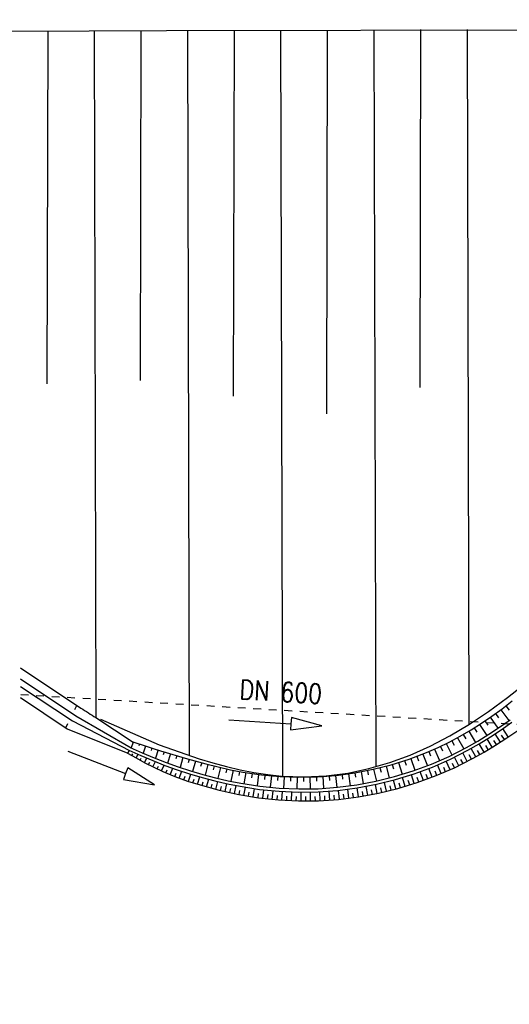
# Model space of a CAD drawing. Extents: x 0 to 1135, y 0 to 594.
# Tile 78 of 153: x 798 to 830, y 211 to 274. Entities that reach past the tile are written whole.
import ezdxf

# ---------------------------------------------------------------- set-up
doc = ezdxf.new("R2010")
doc.units = 0
doc.header["$LTSCALE"] = 2
doc.header["$MEASUREMENT"] = 0
doc.linetypes.add('AUSGEZOGEN', pattern=[0])
doc.linetypes.add('STRICHLINIEX2', pattern=[0.5, 0.25, -0.25])
for name, color, linetype in [('BOESCHG', 8, 'AUSGEZOGEN'), ('Boeschungen', 15, 'CONTINUOUS'), ('SAMMELLEITUNG', 15, 'CONTINUOUS')]:
    doc.layers.add(name, color=color, linetype=linetype)
doc.styles.add('ROMANS', font='romans.shx', dxfattribs={"width": 0.8})

msp = doc.modelspace()

# ---------------------------------------------------------------- linework, layer by layer
at = {"layer": 'BOESCHG'}
msp.add_lwpolyline([(572.212, 351.814, 0.000002), (566.958, 351.798, 0.000356), (566.746, 351.798, 0.000312), (551.073, 351.72, -0.000252), (531.623, 351.621, -0.000033), (528.26, 351.605, -0.000054), (526.188, 351.596, -0.000954), (524.59, 351.593, -0.000172), (515.717, 351.592, -0.001167)], format="xyb", dxfattribs=at)
msp.add_lwpolyline([(572.212, 351.814, 0.000002), (566.958, 351.798, 0.000356), (566.746, 351.798, 0.000312), (551.073, 351.72, -0.000252), (531.623, 351.621, -0.000033), (528.26, 351.605, -0.000054), (526.188, 351.596, -0.000954), (524.59, 351.593, -0.000172), (515.717, 351.592, -0.001167)], format="xyb", dxfattribs=at)
at = {"layer": 'Boeschungen', "linetype": 'Continuous'}
for p, q in [((798.511, 232.709), (802.411, 230.111)), ((798.511, 232.709), (802.411, 230.111)), ((798.52, 231.982), (802.079, 229.611)), ((798.52, 231.982), (802.079, 229.611)), ((798.526, 231.497), (801.857, 229.278)), ((798.526, 231.497), (801.857, 229.278)), ((798.51, 230.787), (801.524, 228.779)), ((798.51, 230.787), (801.524, 228.779)), ((802.018, 230.012), (802.152, 230.283)), ((802.018, 230.012), (802.152, 230.283)), ((829.772, 230.253), (829.979, 229.982)), ((829.772, 230.253), (829.979, 229.982)), ((802.079, 229.611), (805.652, 227.541)), ((802.079, 229.611), (805.652, 227.541)), ((829.105, 229.759), (829.3, 229.488)), ((829.105, 229.759), (829.3, 229.488)), ((829.44, 230.004), (829.962, 229.302)), ((829.44, 230.004), (829.962, 229.302)), ((801.439, 228.836), (801.572, 229.107)), ((801.439, 228.836), (801.572, 229.107)), ((801.857, 229.278), (805.529, 227.376)), ((801.857, 229.278), (805.529, 227.376)), ((803.368, 229.499), (805.773, 227.919)), ((803.368, 229.499), (805.773, 227.919)), ((828.079, 229.051), (828.549, 228.342)), ((828.079, 229.051), (828.549, 228.342)), ((828.424, 229.282), (828.609, 229.012)), ((828.424, 229.282), (828.609, 229.012)), ((828.766, 229.518), (829.26, 228.814)), ((828.766, 229.518), (829.26, 228.814)), ((801.524, 228.779), (805.427, 227.194)), ((801.524, 228.779), (805.427, 227.194)), ((827.023, 228.4), (827.182, 228.126)), ((827.023, 228.4), (827.182, 228.126)), ((827.379, 228.61), (827.814, 227.896)), ((827.379, 228.61), (827.814, 227.896)), ((827.73, 228.827), (827.903, 228.556)), ((827.73, 228.827), (827.903, 228.556)), ((829.415, 227.921), (829.073, 228.447)), ((829.415, 227.921), (829.073, 228.447)), ((829.673, 228.09), (829.498, 228.352)), ((829.673, 228.09), (829.498, 228.352)), ((829.928, 228.26), (829.574, 228.785)), ((829.928, 228.26), (829.574, 228.785)), ((805.773, 227.919), (805.652, 227.541)), ((805.773, 227.919), (805.652, 227.541)), ((806.173, 227.791), (806.136, 227.677)), ((806.173, 227.791), (806.136, 227.677)), ((825.931, 227.818), (826.292, 227.085)), ((825.931, 227.818), (826.292, 227.085)), ((826.299, 228.004), (826.444, 227.727)), ((826.299, 228.004), (826.444, 227.727)), ((826.664, 228.199), (827.059, 227.475)), ((826.664, 228.199), (827.059, 227.475)), ((828.367, 227.271), (828.055, 227.804)), ((828.367, 227.271), (828.055, 227.804)), ((828.633, 227.43), (828.472, 227.695)), ((828.633, 227.43), (828.472, 227.695)), ((828.895, 227.591), (828.567, 228.12)), ((828.895, 227.591), (828.567, 228.12)), ((829.156, 227.755), (828.989, 228.018)), ((829.156, 227.755), (828.989, 228.018)), ((805.427, 227.194), (805.529, 227.376)), ((805.427, 227.194), (805.529, 227.376)), ((805.693, 227.046), (805.751, 227.15)), ((805.693, 227.046), (805.751, 227.15)), ((805.961, 226.898), (806.089, 227.131)), ((805.961, 226.898), (806.089, 227.131)), ((806.573, 227.663), (806.425, 227.203)), ((806.573, 227.663), (806.425, 227.203)), ((806.973, 227.536), (806.924, 227.382)), ((806.973, 227.536), (806.924, 227.382)), ((807.372, 227.41), (807.204, 226.876)), ((807.372, 227.41), (807.204, 226.876)), ((807.772, 227.286), (807.714, 227.097)), ((807.772, 227.286), (807.714, 227.097)), ((808.173, 227.163), (807.992, 226.568)), ((808.173, 227.163), (807.992, 226.568)), ((808.574, 227.043), (808.51, 226.829)), ((808.574, 227.043), (808.51, 226.829)), ((824.417, 227.148), (824.723, 226.387)), ((824.417, 227.148), (824.723, 226.387)), ((824.801, 227.305), (824.92, 227.023)), ((824.801, 227.305), (824.92, 227.023)), ((825.183, 227.469), (825.507, 226.73)), ((825.183, 227.469), (825.507, 226.73)), ((825.559, 227.64), (825.689, 227.359)), ((825.559, 227.64), (825.689, 227.359)), ((827.287, 226.672), (827.007, 227.215)), ((827.287, 226.672), (827.007, 227.215)), ((827.559, 226.816), (827.416, 227.087)), ((827.559, 226.816), (827.416, 227.087)), ((827.831, 226.964), (827.536, 227.503)), ((827.831, 226.964), (827.536, 227.503)), ((828.1, 227.116), (827.948, 227.384)), ((828.1, 227.116), (827.948, 227.384)), ((806.228, 226.752), (806.298, 226.881)), ((806.228, 226.752), (806.298, 226.881)), ((806.498, 226.607), (806.648, 226.89)), ((806.498, 226.607), (806.648, 226.89)), ((806.77, 226.465), (806.849, 226.618)), ((806.77, 226.465), (806.849, 226.618)), ((807.043, 226.325), (807.209, 226.657)), ((807.043, 226.325), (807.209, 226.657)), ((807.599, 226.06), (807.771, 226.436)), ((807.599, 226.06), (807.771, 226.436)), ((808.975, 226.924), (808.789, 226.286)), ((808.975, 226.924), (808.789, 226.286)), ((809.378, 226.809), (809.312, 226.578)), ((809.378, 226.809), (809.312, 226.578)), ((809.781, 226.696), (809.594, 226.031)), ((809.781, 226.696), (809.594, 226.031)), ((810.184, 226.587), (810.118, 226.345)), ((810.184, 226.587), (810.118, 226.345)), ((810.588, 226.481), (810.409, 225.796)), ((810.588, 226.481), (810.409, 225.796)), ((822.459, 226.478), (822.543, 226.193)), ((822.459, 226.478), (822.543, 226.193)), ((822.856, 226.597), (823.093, 225.843)), ((822.856, 226.597), (823.093, 225.843)), ((823.25, 226.723), (823.346, 226.438)), ((823.25, 226.723), (823.346, 226.438)), ((823.642, 226.857), (823.912, 226.102)), ((823.642, 226.857), (823.912, 226.102)), ((824.03, 226.999), (824.139, 226.715)), ((824.03, 226.999), (824.139, 226.715)), ((825.608, 225.89), (825.376, 226.446)), ((825.608, 225.89), (825.376, 226.446)), ((826.174, 226.136), (825.927, 226.688)), ((826.174, 226.136), (825.927, 226.688)), ((826.457, 226.265), (826.327, 226.539)), ((826.457, 226.265), (826.327, 226.539)), ((826.736, 226.397), (826.469, 226.944)), ((826.736, 226.397), (826.469, 226.944)), ((827.013, 226.532), (826.876, 226.805)), ((827.013, 226.532), (826.876, 226.805)), ((807.32, 226.19), (807.405, 226.367)), ((807.32, 226.19), (807.405, 226.367)), ((807.881, 225.935), (807.967, 226.133)), ((807.881, 225.935), (807.967, 226.133)), ((808.165, 225.816), (808.337, 226.229)), ((808.165, 225.816), (808.337, 226.229)), ((808.453, 225.701), (808.537, 225.916)), ((808.453, 225.701), (808.537, 225.916)), ((808.743, 225.592), (808.905, 226.036)), ((808.743, 225.592), (808.905, 226.036)), ((809.326, 225.389), (809.479, 225.855)), ((809.326, 225.389), (809.479, 225.855)), ((810.991, 226.379), (810.93, 226.129)), ((810.991, 226.379), (810.93, 226.129)), ((811.397, 226.281), (811.232, 225.583)), ((811.397, 226.281), (811.232, 225.583)), ((811.803, 226.189), (811.746, 225.934)), ((811.803, 226.189), (811.746, 225.934)), ((812.21, 226.103), (812.064, 225.393)), ((812.21, 226.103), (812.064, 225.393)), ((812.617, 226.024), (812.568, 225.764)), ((812.617, 226.024), (812.568, 225.764)), ((813.025, 225.953), (812.907, 225.232)), ((813.025, 225.953), (812.907, 225.232)), ((813.434, 225.89), (813.396, 225.623)), ((813.434, 225.89), (813.396, 225.623)), ((813.845, 225.834), (813.754, 225.1)), ((813.845, 225.834), (813.754, 225.1)), ((814.259, 225.786), (814.229, 225.514)), ((814.259, 225.786), (814.229, 225.514)), ((818.809, 225.771), (818.885, 225)), ((818.809, 225.771), (818.885, 225)), ((819.221, 225.817), (819.254, 225.531)), ((819.221, 225.817), (819.254, 225.531)), ((819.632, 225.872), (819.735, 225.108)), ((819.632, 225.872), (819.735, 225.108)), ((820.04, 225.934), (820.086, 225.647)), ((820.04, 225.934), (820.086, 225.647)), ((820.446, 226.005), (820.588, 225.242)), ((820.446, 226.005), (820.588, 225.242)), ((820.851, 226.083), (820.912, 225.797)), ((820.851, 226.083), (820.912, 225.797)), ((821.256, 226.17), (821.435, 225.401)), ((821.256, 226.17), (821.435, 225.401)), ((821.66, 226.265), (821.731, 225.979)), ((821.66, 226.265), (821.731, 225.979)), ((822.061, 226.368), (822.266, 225.609)), ((822.061, 226.368), (822.266, 225.609)), ((823.871, 225.247), (823.687, 225.813)), ((823.871, 225.247), (823.687, 225.813)), ((824.456, 225.446), (824.256, 226.009)), ((824.456, 225.446), (824.256, 226.009)), ((824.745, 225.551), (824.642, 225.833)), ((824.745, 225.551), (824.642, 225.833)), ((825.035, 225.661), (824.818, 226.221)), ((825.035, 225.661), (824.818, 226.221)), ((825.323, 225.774), (825.21, 226.053)), ((825.323, 225.774), (825.21, 226.053)), ((825.892, 226.011), (825.772, 226.288)), ((825.892, 226.011), (825.772, 226.288)), ((809.034, 225.488), (809.112, 225.716)), ((809.034, 225.488), (809.112, 225.716)), ((809.618, 225.294), (809.693, 225.532)), ((809.618, 225.294), (809.693, 225.532)), ((809.912, 225.203), (810.058, 225.685)), ((809.912, 225.203), (810.058, 225.685)), ((810.208, 225.116), (810.278, 225.36)), ((810.208, 225.116), (810.278, 225.36)), ((810.502, 225.031), (810.641, 225.525)), ((810.502, 225.031), (810.641, 225.525)), ((810.8, 224.951), (810.866, 225.2)), ((810.8, 224.951), (810.866, 225.2)), ((811.097, 224.873), (811.225, 225.377)), ((811.097, 224.873), (811.225, 225.377)), ((811.695, 224.728), (811.814, 225.241)), ((811.695, 224.728), (811.814, 225.241)), ((814.671, 225.745), (814.603, 225.005)), ((814.671, 225.745), (814.603, 225.005)), ((815.085, 225.713), (815.064, 225.436)), ((815.085, 225.713), (815.064, 225.436)), ((815.499, 225.688), (815.457, 224.936)), ((815.499, 225.688), (815.457, 224.936)), ((815.913, 225.67), (815.903, 225.39)), ((815.913, 225.67), (815.903, 225.39)), ((816.328, 225.661), (816.313, 224.9)), ((816.328, 225.661), (816.313, 224.9)), ((816.742, 225.659), (816.742, 225.376)), ((816.742, 225.659), (816.742, 225.376)), ((817.157, 225.665), (817.17, 224.906)), ((817.157, 225.665), (817.17, 224.906)), ((817.571, 225.679), (817.581, 225.395)), ((817.571, 225.679), (817.581, 225.395)), ((817.984, 225.702), (818.028, 224.938)), ((817.984, 225.702), (818.028, 224.938)), ((818.397, 225.732), (818.419, 225.446)), ((818.397, 225.732), (818.419, 225.446)), ((821.488, 224.61), (821.366, 225.183)), ((821.488, 224.61), (821.366, 225.183)), ((822.089, 224.745), (821.953, 225.317)), ((822.089, 224.745), (821.953, 225.317)), ((822.687, 224.896), (822.536, 225.467)), ((822.687, 224.896), (822.536, 225.467)), ((822.986, 224.978), (822.905, 225.263)), ((822.986, 224.978), (822.905, 225.263)), ((823.282, 225.064), (823.114, 225.632)), ((823.282, 225.064), (823.114, 225.632)), ((823.577, 225.153), (823.489, 225.437)), ((823.577, 225.153), (823.489, 225.437)), ((824.165, 225.345), (824.068, 225.627)), ((824.165, 225.345), (824.068, 225.627)), ((811.396, 224.799), (811.457, 225.053)), ((811.396, 224.799), (811.457, 225.053)), ((811.995, 224.662), (812.052, 224.92)), ((811.995, 224.662), (812.052, 224.92)), ((812.298, 224.598), (812.403, 225.118)), ((812.298, 224.598), (812.403, 225.118)), ((812.599, 224.538), (812.649, 224.8)), ((812.599, 224.538), (812.649, 224.8)), ((812.901, 224.482), (812.998, 225.01)), ((812.901, 224.482), (812.998, 225.01)), ((813.205, 224.43), (813.25, 224.696)), ((813.205, 224.43), (813.25, 224.696)), ((813.51, 224.382), (813.592, 224.917)), ((813.51, 224.382), (813.592, 224.917)), ((813.815, 224.337), (813.853, 224.607)), ((813.815, 224.337), (813.853, 224.607)), ((814.122, 224.297), (814.188, 224.84)), ((814.122, 224.297), (814.188, 224.84)), ((814.427, 224.26), (814.458, 224.534)), ((814.427, 224.26), (814.458, 224.534)), ((814.733, 224.228), (814.788, 224.778)), ((814.733, 224.228), (814.788, 224.778)), ((815.349, 224.177), (815.387, 224.734)), ((815.349, 224.177), (815.387, 224.734)), ((815.965, 224.142), (815.988, 224.705)), ((815.965, 224.142), (815.988, 224.705)), ((816.583, 224.126), (816.589, 224.694)), ((816.583, 224.126), (816.589, 224.694)), ((817.2, 224.126), (817.191, 224.698)), ((817.2, 224.126), (817.191, 224.698)), ((817.815, 224.144), (817.793, 224.719)), ((817.815, 224.144), (817.793, 224.719)), ((818.432, 224.18), (818.393, 224.756)), ((818.432, 224.18), (818.393, 224.756)), ((819.048, 224.232), (818.991, 224.809)), ((819.048, 224.232), (818.991, 224.809)), ((819.355, 224.264), (819.323, 224.553)), ((819.355, 224.264), (819.323, 224.553)), ((819.661, 224.302), (819.589, 224.879)), ((819.661, 224.302), (819.589, 224.879)), ((819.968, 224.343), (819.927, 224.631)), ((819.968, 224.343), (819.927, 224.631)), ((820.272, 224.387), (820.185, 224.964)), ((820.272, 224.387), (820.185, 224.964)), ((820.576, 224.437), (820.529, 224.725)), ((820.576, 224.437), (820.529, 224.725)), ((820.882, 224.491), (820.777, 225.066)), ((820.882, 224.491), (820.777, 225.066)), ((821.185, 224.548), (821.129, 224.835)), ((821.185, 224.548), (821.129, 224.835)), ((821.789, 224.675), (821.724, 224.962)), ((821.789, 224.675), (821.724, 224.962)), ((822.388, 224.818), (822.317, 225.104)), ((822.388, 224.818), (822.317, 225.104)), ((815.04, 224.2), (815.064, 224.477)), ((815.04, 224.2), (815.064, 224.477)), ((815.658, 224.157), (815.672, 224.437)), ((815.658, 224.157), (815.672, 224.437)), ((816.273, 224.132), (816.281, 224.415)), ((816.273, 224.132), (816.281, 224.415)), ((816.892, 224.123), (816.891, 224.408)), ((816.892, 224.123), (816.891, 224.408)), ((817.508, 224.133), (817.5, 224.42)), ((817.508, 224.133), (817.5, 224.42)), ((818.124, 224.159), (818.109, 224.447)), ((818.124, 224.159), (818.109, 224.447)), ((818.742, 224.204), (818.716, 224.492)), ((818.742, 224.204), (818.716, 224.492))]:
    msp.add_line(p, q, dxfattribs=at)
for points in [[(797.966, 273.7), (807.918, 273.742), (832.921, 273.797), (857.922, 273.902), (882.924, 274.008), (907.935, 273.513), (932.937, 273.618), (950, 273.656)], [(797.966, 273.7), (807.918, 273.742), (832.921, 273.797), (857.922, 273.902), (882.924, 274.008), (907.935, 273.513), (932.937, 273.618), (950, 273.656)], [(800.268, 273.718), (800.215, 251)], [(800.268, 273.718), (800.215, 251)], [(803.268, 273.717), (803.368, 229.499)], [(803.268, 273.717), (803.368, 229.499)], [(806.268, 273.715), (806.217, 251.206)], [(806.268, 273.715), (806.217, 251.206)], [(809.269, 273.714), (809.377, 227.055)], [(809.269, 273.714), (809.377, 227.055)], [(812.269, 273.762), (812.218, 250.204)], [(812.269, 273.762), (812.218, 250.204)], [(815.269, 273.761), (815.39, 225.696)], [(815.269, 273.761), (815.39, 225.696)], [(818.269, 273.76), (818.221, 249.06)], [(818.269, 273.76), (818.221, 249.06)], [(821.27, 273.758), (821.392, 226.334)], [(821.27, 273.758), (821.392, 226.334)], [(824.269, 273.807), (824.228, 250.749)], [(824.269, 273.807), (824.228, 250.749)], [(827.27, 273.806), (827.39, 229.058)], [(827.27, 273.806), (827.39, 229.058)], [(803.668, 229.39), (807.445, 227.742), (808.299, 227.43), (809.157, 227.128), (810.021, 226.842), (810.894, 226.576), (811.777, 226.337), (812.661, 226.13), (813.552, 225.958), (814.442, 225.823), (815.328, 225.73), (816.777, 225.674), (818.197, 225.739), (819.588, 225.918), (820.952, 226.206), (822.291, 226.596), (823.606, 227.084), (824.898, 227.664), (826.169, 228.33), (827.42, 229.075), (828.654, 229.896), (829.871, 230.785), (831.072, 231.737)], [(803.668, 229.39), (807.445, 227.742), (808.299, 227.43), (809.157, 227.128), (810.021, 226.842), (810.894, 226.576), (811.777, 226.337), (812.661, 226.13), (813.552, 225.958), (814.442, 225.823), (815.328, 225.73), (816.777, 225.674), (818.197, 225.739), (819.588, 225.918), (820.952, 226.206), (822.291, 226.596), (823.606, 227.084), (824.898, 227.664), (826.169, 228.33), (827.42, 229.075), (828.654, 229.896), (829.871, 230.785), (831.072, 231.737)], [(805.753, 227.925), (806.536, 227.674), (807.32, 227.426), (808.106, 227.183), (809.279, 226.837), (810.459, 226.514), (811.247, 226.317), (812.039, 226.138), (812.837, 225.984), (814.031, 225.81), (815.234, 225.702), (816.44, 225.659), (817.646, 225.682), (818.848, 225.774), (820.043, 225.935), (821.227, 226.163), (822.395, 226.459), (823.543, 226.822), (824.669, 227.249), (825.405, 227.569), (826.128, 227.916), (826.836, 228.293), (827.528, 228.7), (828.204, 229.133), (828.866, 229.588), (829.528, 230.069), (830.179, 230.566)], [(805.753, 227.925), (806.536, 227.674), (807.32, 227.426), (808.106, 227.183), (809.279, 226.837), (810.459, 226.514), (811.247, 226.317), (812.039, 226.138), (812.837, 225.984), (814.031, 225.81), (815.234, 225.702), (816.44, 225.659), (817.646, 225.682), (818.848, 225.774), (820.043, 225.935), (821.227, 226.163), (822.395, 226.459), (823.543, 226.822), (824.669, 227.249), (825.405, 227.569), (826.128, 227.916), (826.836, 228.293), (827.528, 228.7), (828.204, 229.133), (828.866, 229.588), (829.528, 230.069), (830.179, 230.566)], [(805.501, 227.388), (806.27, 227.052), (807.042, 226.725), (807.822, 226.416), (808.611, 226.134), (809.41, 225.876), (810.215, 225.641), (811.027, 225.426), (811.843, 225.234), (812.666, 225.068), (813.912, 224.873), (815.167, 224.748), (816.427, 224.695), (817.688, 224.714), (818.946, 224.804), (820.197, 224.966), (821.436, 225.198), (822.661, 225.5), (823.866, 225.872), (825.048, 226.311), (826.204, 226.816), (827.328, 227.387), (828.057, 227.805), (828.771, 228.249), (829.471, 228.714), (830.157, 229.194)], [(805.501, 227.388), (806.27, 227.052), (807.042, 226.725), (807.822, 226.416), (808.611, 226.134), (809.41, 225.876), (810.215, 225.641), (811.027, 225.426), (811.843, 225.234), (812.666, 225.068), (813.912, 224.873), (815.167, 224.748), (816.427, 224.695), (817.688, 224.714), (818.946, 224.804), (820.197, 224.966), (821.436, 225.198), (822.661, 225.5), (823.866, 225.872), (825.048, 226.311), (826.204, 226.816), (827.328, 227.387), (828.057, 227.805), (828.771, 228.249), (829.471, 228.714), (830.157, 229.194)], [(805.586, 227.57), (806.35, 227.235), (807.117, 226.91), (807.891, 226.604), (808.676, 226.323), (809.469, 226.067), (810.269, 225.833), (811.075, 225.62), (811.886, 225.429), (812.702, 225.264), (813.937, 225.071), (815.181, 224.947), (816.43, 224.895), (817.679, 224.913), (818.926, 225.003), (820.166, 225.163), (821.394, 225.393), (822.607, 225.693), (823.802, 226.062), (824.973, 226.497), (826.119, 226.997), (827.233, 227.563), (827.956, 227.978), (828.663, 228.418), (829.357, 228.879), (830.04, 229.357)], [(805.586, 227.57), (806.35, 227.235), (807.117, 226.91), (807.891, 226.604), (808.676, 226.323), (809.469, 226.067), (810.269, 225.833), (811.075, 225.62), (811.886, 225.429), (812.702, 225.264), (813.937, 225.071), (815.181, 224.947), (816.43, 224.895), (817.679, 224.913), (818.926, 225.003), (820.166, 225.163), (821.394, 225.393), (822.607, 225.693), (823.802, 226.062), (824.973, 226.497), (826.119, 226.997), (827.233, 227.563), (827.956, 227.978), (828.663, 228.418), (829.357, 228.879), (830.04, 229.357)], [(805.414, 227.202), (805.972, 226.892), (806.533, 226.588), (807.101, 226.297), (807.677, 226.024), (808.463, 225.697), (809.265, 225.409), (810.079, 225.153), (811.317, 224.818), (812.568, 224.544), (813.843, 224.333), (815.128, 224.192), (816.42, 224.127), (817.713, 224.139), (819.004, 224.227), (820.288, 224.389), (821.561, 224.624), (822.819, 224.931), (824.058, 225.308), (825.274, 225.754), (826.464, 226.267), (827.621, 226.849), (828.372, 227.273), (829.108, 227.724), (829.831, 228.195), (830.531, 228.673)], [(805.414, 227.202), (805.972, 226.892), (806.533, 226.588), (807.101, 226.297), (807.677, 226.024), (808.463, 225.697), (809.265, 225.409), (810.079, 225.153), (811.317, 224.818), (812.568, 224.544), (813.843, 224.333), (815.128, 224.192), (816.42, 224.127), (817.713, 224.139), (819.004, 224.227), (820.288, 224.389), (821.561, 224.624), (822.819, 224.931), (824.058, 225.308), (825.274, 225.754), (826.464, 226.267), (827.621, 226.849), (828.372, 227.273), (829.108, 227.724), (829.831, 228.195), (830.531, 228.673)], [(801.557, 227.327), (805.288, 225.885), (805.144, 225.512), (807.154, 225.164), (805.432, 226.258), (805.288, 225.885)], [(801.557, 227.327), (805.288, 225.885), (805.144, 225.512), (807.154, 225.164), (805.432, 226.258), (805.288, 225.885)]]:
    msp.add_lwpolyline(points, dxfattribs=at)
msp.add_arc((819.044, 255.077), 30, 236.32843, 238.49681, dxfattribs=at)
msp.add_arc((819.044, 255.077), 30, 236.32843, 238.49681, dxfattribs=at)
at = {"layer": 'SAMMELLEITUNG', "linetype": 'STRICHLINIEX2'}
msp.add_line((798.532, 230.983), (831.967, 228.978), dxfattribs=at)
msp.add_line((798.532, 230.983), (831.967, 228.978), dxfattribs=at)
at = {"layer": 'SAMMELLEITUNG', "linetype": 'Continuous'}
msp.add_lwpolyline([(811.939, 229.358), (815.931, 229.097), (815.905, 228.698), (817.927, 228.967), (815.957, 229.496), (815.931, 229.097)], dxfattribs=at)
msp.add_lwpolyline([(811.939, 229.358), (815.931, 229.097), (815.905, 228.698), (817.927, 228.967), (815.957, 229.496), (815.931, 229.097)], dxfattribs=at)

# ---------------------------------------------------------------- texts
at = {"layer": 'SAMMELLEITUNG', "linetype": 'Continuous', "style": 'ROMANS', "oblique": 360, "width": 0.8334}
msp.add_text('DN 600', height=1.25, rotation=356.67866, dxfattribs=at).set_placement((812.594, 230.69))
msp.add_text('DN 600', height=1.25, rotation=356.67866, dxfattribs=at).set_placement((812.594, 230.69))

doc.saveas('drawing.dxf')
